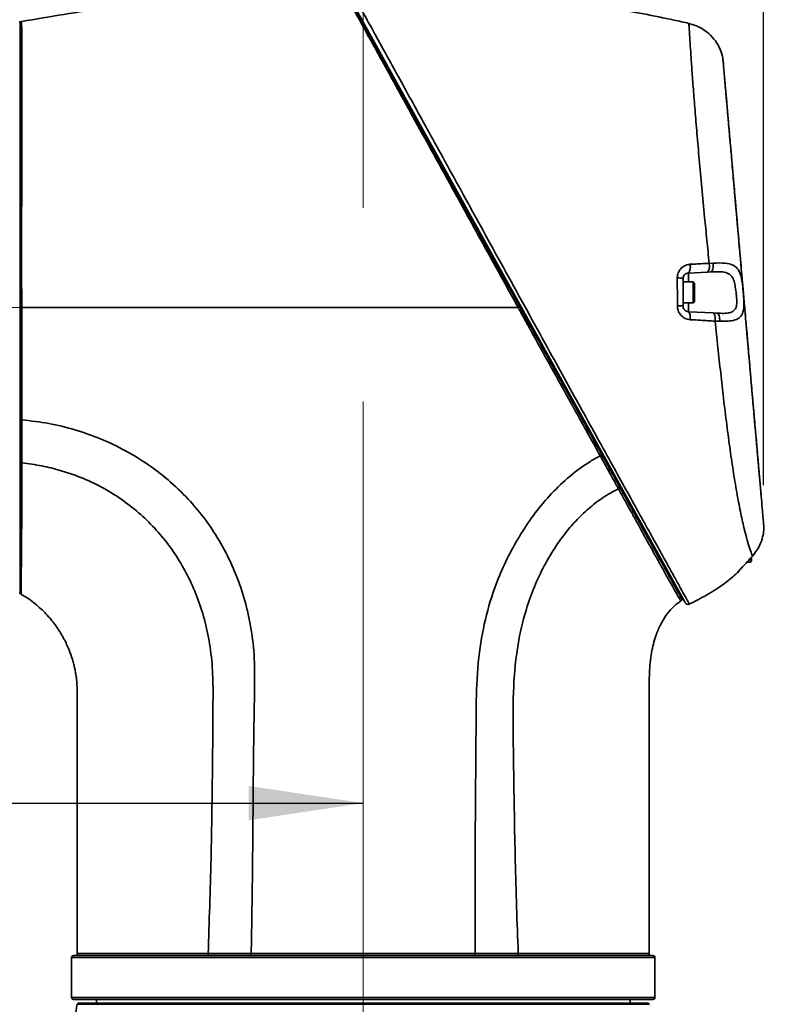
# Model space of a CAD drawing. Header units: millimetres. Extents: x 0 to 297, y 0 to 209.
# Tile 11 of 39: x 83 to 103, y 26 to 52. Entities that reach past the tile are written whole.
import ezdxf

# ---------------------------------------------------------------- set-up
doc = ezdxf.new("R2010")
doc.units = ezdxf.units.MM
doc.linetypes.add('CENTERX2', pattern=[20.32, 12.7, -2.54, 2.54, -2.54])
doc.layers.add('图层0', color=7, linetype='Continuous')
doc.styles.add('SLDTEXTSTYLE2', font='TXT', dxfattribs={"width": 0.7})
doc.dimstyles.new('SLDDIMSTYLE0', dxfattribs={"dimtxt": 4.5, "dimasz": 3, "dimexe": 0, "dimexo": 0.0625, "dimgap": 1.125, "dimtad": 2, "dimlfac": 10, "dimrnd": 1e-09, "dimzin": 12, "dimdsep": 46, "dimtxsty": 'SLDTEXTSTYLE2', "dimsah": 1, "dimcen": 0.09, "dimadec": 0, "dimazin": 3, "dimtfac": 1, "dimtofl": 0, "dimtmove": 0, "dimatfit": 3, "dimfxl": 0, "dimfrac": 2, "dimtolj": 1, "dimtzin": 12, "dimarcsym": 0})
doc.dimstyles.new('SLDDIMSTYLE12', dxfattribs={"dimtxt": 4.5, "dimasz": 3, "dimexe": 0, "dimexo": 0.0625, "dimgap": 1.125, "dimtad": 0, "dimtih": 1, "dimtoh": 1, "dimlfac": 2, "dimrnd": 1e-09, "dimzin": 12, "dimdsep": 46, "dimtxsty": 'SLDTEXTSTYLE2', "dimblk1": 'NONE', "dimblk2": 'NONE', "dimsah": 1, "dimcen": 0, "dimadec": 0, "dimazin": 3, "dimtfac": 1, "dimtmove": 0, "dimatfit": 3, "dimldrblk": 'NONE', "dimfxl": 0, "dimfrac": 2, "dimtolj": 1, "dimtzin": 12, "dimarcsym": 0})
doc.dimstyles.new('SLDDIMSTYLE6', dxfattribs={"dimtxt": 3.5, "dimasz": 3, "dimexe": 0, "dimexo": 0.0625, "dimgap": 0.875, "dimtad": 0, "dimtih": 1, "dimtoh": 1, "dimlfac": 3, "dimrnd": 1e-09, "dimzin": 12, "dimdsep": 46, "dimtxsty": 'SLDTEXTSTYLE2', "dimblk1": 'NONE', "dimblk2": 'NONE', "dimsah": 1, "dimcen": 0, "dimadec": 0, "dimazin": 3, "dimtol": 1, "dimtp": 0.03, "dimtfac": 1, "dimtmove": 0, "dimatfit": 3, "dimldrblk": 'NONE', "dimfxl": 0, "dimfrac": 2, "dimtolj": 1, "dimarcsym": 0})

# ---------------------------------------------------------------- blocks, each defined once
blk = doc.blocks.new('_D_5')
at = {"layer": '图层0'}
for p, q in [((88.828, 193.836), (40.984, 193.836)), ((41.984, 193.836), (41.984, 18.636)), ((81.095, 18.636), (40.984, 18.636))]:
    blk.add_line(p, q, dxfattribs=at)
for start, end in [(63.4349, 116.5651), (243.4349, 296.5651)]:
    blk.add_arc((39.365, 106.236), 5.856, start, end, dxfattribs=at)
for points in [[(41.984, 193.836), (41.534, 190.836), (42.434, 190.836)], [(41.984, 18.636), (42.434, 21.636), (41.534, 21.636)]]:
    blk.add_solid(points, dxfattribs=at)
at = {"layer": '图层0', "insert": (36.183, 100.999), "char_height": 4.5, "attachment_point": 1, "rotation": 90, "style": 'SLDTEXTSTYLE2'}
blk.add_mtext('1752', dxfattribs=at)
blk = doc.blocks.new('_D_9')
at = {"layer": '图层0'}
for p, q in [((75.234, 99.236), (75.234, 91.476)), ((75.234, 92.476), (54.718, 92.476)), ((75.234, 92.476), (92.044, 92.476))]:
    blk.add_line(p, q, dxfattribs=at)
for points in [[(75.234, 92.476), (78.234, 92.026), (78.234, 92.926)], [(92.044, 92.476), (89.044, 92.926), (89.044, 92.026)]]:
    blk.add_solid(points, dxfattribs=at)
at = {"layer": '图层0', "insert": (54.718, 98.277), "char_height": 4.5, "attachment_point": 1, "style": 'SLDTEXTSTYLE2'}
blk.add_mtext('168.1', dxfattribs=at)
blk = doc.blocks.new('_D_10')
at = {"layer": '图层0'}
for p, q in [((72.184, 37.736), (72.184, 30.636)), ((72.184, 31.636), (54.718, 31.636)), ((72.184, 31.636), (92.044, 31.636))]:
    blk.add_line(p, q, dxfattribs=at)
for points in [[(72.184, 31.636), (75.184, 31.186), (75.184, 32.086)], [(92.044, 31.636), (89.044, 32.086), (89.044, 31.186)]]:
    blk.add_solid(points, dxfattribs=at)
at = {"layer": '图层0', "insert": (54.718, 37.437), "char_height": 4.5, "attachment_point": 1, "style": 'SLDTEXTSTYLE2'}
blk.add_mtext('198.6', dxfattribs=at)
blk = doc.blocks.new('_D_11')
at = {"layer": '图层0'}
for p, q in [((72.184, 51.536), (72.184, 59.332)), ((102.544, 39.976), (102.544, 59.332)), ((102.544, 58.332), (72.184, 58.332)), ((102.544, 58.332), (114.228, 58.332))]:
    blk.add_line(p, q, dxfattribs=at)
for points in [[(72.184, 58.332), (75.184, 57.882), (75.184, 58.782)], [(102.544, 58.332), (99.544, 58.782), (99.544, 57.882)]]:
    blk.add_solid(points, dxfattribs=at)
at = {"layer": '图层0', "insert": (106.372, 64.133), "char_height": 4.5, "attachment_point": 1, "style": 'SLDTEXTSTYLE2'}
blk.add_mtext('304', dxfattribs=at)
blk = doc.blocks.new('SW_SYMBOL_HOLE_DEPTH')
at = {"layer": '图层0', "color": 0}
for p, q in [((0, 875), (800, 875)), ((400, 875), (400, 75)), ((100, 555), (400, 75)), ((700, 555), (400, 75))]:
    blk.add_line(p, q, dxfattribs=at)
blk = doc.blocks.new('_D_21')
at = {"layer": '图层0'}
blk.add_line((195.097, 122.14), (174.044, 122.14), dxfattribs=at)
at = {"layer": '图层0', "xscale": 0.004072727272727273, "yscale": 0.004072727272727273, "zscale": 0.004072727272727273}
blk.add_blockref('SW_SYMBOL_HOLE_DEPTH', (187.807, 122.426), dxfattribs=at)
at = {"layer": '图层0', "attachment_point": 1, "style": 'SLDTEXTSTYLE2'}
for s, insert, char_height in [('0.03', (183.151, 127.291), 2), ('+', (181.987, 127.291), 2), ('%%c', (174.044, 126.651), 3.5), ('4', (177.914, 126.651), 3.5), ('6', (191.473, 126.651), 3.5), ('0', (183.151, 124.964), 2)]:
    blk.add_mtext(s, dxfattribs=dict(at, insert=insert, char_height=char_height))
blk = doc.blocks.new('_None')
blk = doc.blocks.new('_D_27')
at = {"layer": '图层0'}
blk.add_line((171.881, 92.403), (149.605, 92.403), dxfattribs=at)
at = {"layer": '图层0', "char_height": 4.5, "attachment_point": 1, "style": 'SLDTEXTSTYLE2'}
for s, insert in [('PCD', (149.605, 98.204)), ('%%c', (160.08, 98.204)), ('50', (165.056, 98.204))]:
    blk.add_mtext(s, dxfattribs=dict(at, insert=insert))

msp = doc.modelspace()

# ---------------------------------------------------------------- linework, layer by layer
at = {"color": 7, "linetype": 'Continuous', "lineweight": 35}
for p, q in [((100.487843, 36.895694), (91.578363, 52.968821)), ((83.044396, 52.116468), (83.044396, 37.156468)), ((100.810018, 52.017584), (100.586027, 52.09305)), ((100.586027, 52.09305), (100.810018, 52.017584)), ((101.490043, 51.023701), (101.482697, 51.107668)), ((101.490774, 51.015349), (101.489932, 51.02497)), ((101.118602, 45.797754), (101.22104, 45.803019)), ((101.074858, 45.570161), (100.57411, 45.543918)), ((101.159473, 45.574595), (101.074858, 45.570161)), ((100.431961, 45.394123), (100.431961, 44.678813)), ((100.701961, 45.311468), (100.431961, 45.311468)), ((100.431961, 45.311468), (100.431961, 44.761468)), ((100.731961, 45.281468), (100.701961, 45.311468)), ((100.701961, 45.311468), (100.701961, 44.761468)), ((100.731961, 45.281468), (100.731961, 44.791468)), ((100.431961, 44.761468), (100.701961, 44.761468)), ((100.701961, 44.761468), (100.731961, 44.791468)), ((100.57411, 44.529018), (101.222765, 44.495024)), ((101.222765, 44.495024), (101.321451, 44.489852)), ((101.393315, 44.278441), (101.274132, 44.281509)), ((102.544284, 38.973685), (102.544099, 38.975793)), ((102.546653, 38.946608), (102.544192, 38.974739)), ((102.201961, 38.055226), (102.201961, 37.961468)), ((102.201961, 37.961468), (102.231961, 37.991468)), ((102.210796, 38.069109), (102.241749, 38.103505)), ((102.210796, 38.069109), (102.211761, 38.069053)), ((102.231961, 38.090768), (102.231961, 37.991468)), ((102.241749, 38.103505), (102.254629, 38.117991)), ((102.241749, 38.103505), (102.242689, 38.103462)), ((102.255395, 38.117768), (102.254629, 38.117991)), ((102.112724, 37.961468), (102.201961, 37.961468)), ((84.394396, 27.586468), (84.394396, 26.536468)), ((84.444396, 27.636468), (92.044396, 27.636468)), ((92.044396, 27.636468), (99.644396, 27.636468)), ((99.694396, 26.536468), (99.694396, 27.586468)), ((99.644396, 26.486468), (84.444396, 26.486468)), ((84.580408, 26.386468), (84.539698, 26.356793)), ((92.044396, 26.356793), (84.539698, 26.356793)), ((84.580408, 26.386468), (99.508384, 26.386468)), ((85.044396, 26.486468), (85.044396, 26.386468)), ((99.549094, 26.356793), (92.044396, 26.356793)), ((99.044396, 26.386468), (99.044396, 26.486468)), ((99.549094, 26.356793), (99.508384, 26.386468))]:
    msp.add_line(p, q, dxfattribs=at)
at = {"color": 8, "linetype": 'Continuous', "lineweight": 35}
for p, q in [((100.57411, 45.543918), (100.57411, 45.311468)), ((100.57411, 44.761468), (100.57411, 44.529018)), ((92.044396, 27.586468), (84.394396, 27.586468)), ((99.694396, 27.586468), (92.044396, 27.586468)), ((84.394396, 26.536468), (99.694396, 26.536468))]:
    msp.add_line(p, q, dxfattribs=at)
at = {"color": 7, "linetype": 'Continuous', "lineweight": 35, "flags": 128}
for points in [[(101.159473, 45.574595), (101.174787, 45.579879), (101.188947, 45.593865), (101.20132, 45.615927), (101.211351, 45.645077), (101.218593, 45.680012), (101.22272, 45.719167), (101.223548, 45.76079), (101.22104, 45.803019)], [(100.57411, 44.529018), (100.585186, 44.524423), (100.595399, 44.512005), (100.604338, 44.492262), (100.611645, 44.465986), (100.617029, 44.434229), (100.620272, 44.398266), (100.621245, 44.359537), (100.619908, 44.319595)], [(101.222765, 44.495024), (101.235141, 44.490265), (101.24658, 44.477505), (101.256612, 44.457267), (101.264825, 44.430381), (101.270882, 44.397951), (101.274534, 44.361307), (101.275633, 44.321955), (101.274132, 44.281509)], [(101.321451, 44.489852), (101.337761, 44.484967), (101.352995, 44.472241), (101.366537, 44.452185), (101.377844, 44.425607), (101.386459, 44.393577), (101.392038, 44.357383), (101.394354, 44.318483), (101.393315, 44.278441)]]:
    msp.add_lwpolyline(points, dxfattribs=at)
at = {"color": 7, "linetype": 'Continuous', "lineweight": 35}
for centre, radius, start, end in [((83.024396, 52.116468), 0.02, 0, 90), ((100.358919, 45.699965), 0.265816, 324.0519492, 15.8257299), ((100.874223, 45.726724), 0.254492, 322.0336663, 16.2066269), ((100.312581, 45.078105), 0.337815, 69.3053346, 95.2081719), ((100.315076, 38.213014), 6.466856, 88.9643567, 90.2729445), ((101.731961, 37.827819), 0.2, 312.0163713, 337.3543465), ((83.024396, 37.156468), 0.02, 270, 0), ((83.094396, 37.165181), 0.05, 179.9999466, 236.2403515), ((100.348549, 36.981976), 0.049999, 304.02657, 29.1402981), ((100.560559, 36.929525), 0.08, 208.9988812, 295.4813273), ((84.594392, 27.686468), 0.05, 180.8755726, 270.0007132), ((99.494395, 27.686468), 0.05, 269.9994596, 0.9318622), ((84.444396, 27.586468), 0.05, 90, 180), ((99.644396, 27.586468), 0.05, 0, 90), ((74.665058, 27.935238), 10, 343.3864585, 350.9181901), ((84.444396, 26.536468), 0.05, 180, 270), ((99.644396, 26.536468), 0.05, 270, 0)]:
    msp.add_arc(centre, radius, start, end, dxfattribs=at)
at = {"color": 8, "linetype": 'Continuous', "lineweight": 35}
msp.add_arc((101.732354, 37.840104), 0.199669, 311.7096715, 326.0836438, dxfattribs=at)
for points, knots in [([(91.648558, 53.087605), (91.651372, 53.082512), (91.657, 53.072324), (91.704975, 52.98545), (91.791047, 52.829502), (91.924449, 52.587689), (92.097443, 52.273974), (92.30978, 51.888753), (92.55771, 51.438788), (92.844343, 50.918388), (93.169679, 50.32746), (93.531147, 49.670613), (93.930182, 48.945206), (94.365697, 48.15309), (94.834292, 47.300546), (95.332365, 46.394221), (95.856457, 45.44075), (96.401132, 44.450643), (96.906846, 43.532491), (97.369315, 42.694107), (97.78767, 41.936519), (98.193637, 41.202114), (98.577612, 40.508165), (98.936507, 39.860105), (99.268227, 39.261411), (99.573446, 38.710628), (99.834621, 38.239201), (100.051717, 37.846959), (100.228803, 37.526638), (100.374356, 37.263016), (100.487319, 37.058009), (100.56077, 36.924335), (100.596745, 36.858675), (100.593161, 36.86523), (100.592061, 36.867241)], [0, 0, 0, 0, 0.023941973, 0.047884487, 0.07742267, 0.107053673, 0.13660116, 0.166982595, 0.1974506, 0.227845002, 0.261067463, 0.2943807, 0.327617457, 0.364830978, 0.402146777, 0.439372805, 0.480655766, 0.52205707, 0.563343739, 0.596343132, 0.629470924, 0.662585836, 0.695567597, 0.727172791, 0.758928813, 0.790660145, 0.822231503, 0.849464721, 0.876829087, 0.904180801, 0.931396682, 0.959484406, 0.987572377, 1, 1, 1, 1]), ([(83.091447, 40.562108), (83.091175, 40.388962), (83.090631, 40.042673), (83.089291, 39.557919), (83.087469, 39.10309), (83.08517, 38.688974), (83.082459, 38.32142), (83.07948, 37.998181), (83.076459, 37.720102), (83.073716, 37.493429), (83.071543, 37.320278), (83.069973, 37.200027), (83.069067, 37.131274), (83.069023, 37.128233), (83.069004, 37.126903)], [0, 0, 0, 0, 0.083905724, 0.16781088, 0.254160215, 0.340509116, 0.42439425, 0.508279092, 0.594648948, 0.681018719, 0.764324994, 0.847631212, 0.933368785, 1, 1, 1, 1]), ([(100.370728, 36.94787), (100.371093, 36.947336), (100.372114, 36.945843), (100.335269, 37.007323), (100.276365, 37.108485), (100.18523, 37.268883), (100.066726, 37.480122), (99.92318, 37.737645), (99.758128, 38.035138), (99.572325, 38.371049), (99.365574, 38.745638), (99.203929, 39.038897), (99.070673, 39.280769), (98.941553, 39.515194), (98.815671, 39.743851), (98.737199, 39.88639)], [0, 0, 0, 0, 0.041407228, 0.115913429, 0.206205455, 0.296481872, 0.389393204, 0.482315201, 0.573345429, 0.664381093, 0.757565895, 0.850751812, 0.863592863, 0.914967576, 1, 1, 1, 1]), ([(101.865331, 37.679876), (101.865335, 37.679515), (101.865381, 37.675428), (101.865289, 37.683598), (101.865205, 37.691046)], [0, 0, 0, 0, 0.088388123, 1, 1, 1, 1]), ([(84.549155, 27.686508), (84.547695, 27.686499), (84.539793, 27.686454), (84.577817, 27.686666), (84.664159, 27.687095), (84.808805, 27.687716), (85.00406, 27.688363), (85.247576, 27.688941), (85.537928, 27.689408), (85.877352, 27.689701), (86.155573, 27.689746), (86.399665, 27.689687), (86.689029, 27.689546), (87.175582, 27.689044), (87.650147, 27.688252), (87.926208, 27.687687), (87.977092, 27.687583)], [0, 0, 0, 0, 0.018818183, 0.101911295, 0.185004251, 0.270509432, 0.356015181, 0.439191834, 0.522368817, 0.607935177, 0.693501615, 0.706858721, 0.760304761, 0.867309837, 0.975542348, 1, 1, 1, 1]), ([(96.111537, 27.687655), (96.267728, 27.687975), (96.58011, 27.688614), (97.020195, 27.689289), (97.436255, 27.689752), (97.832403, 27.689989), (98.200504, 27.689985), (98.538335, 27.689735), (98.833264, 27.68926), (99.0798, 27.688625), (99.27406, 27.687903), (99.419641, 27.687205), (99.509407, 27.686696), (99.548863, 27.68643), (99.541171, 27.68649), (99.539772, 27.686501)], [0, 0, 0, 0, 0.075760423, 0.151520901, 0.229062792, 0.306604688, 0.38972239, 0.472839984, 0.558335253, 0.643830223, 0.726913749, 0.80999681, 0.89548943, 0.980981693, 1, 1, 1, 1])]:
    msp.add_open_spline(points, degree=3, knots=knots, dxfattribs=at)
at = {"color": 7, "linetype": 'Continuous', "lineweight": 35}
for points, knots in [([(83.085437, 52.14396), (83.822422, 52.26847), (85.296009, 52.517424), (87.44543, 52.754111), (89.522176, 52.906714), (90.856821, 52.935857), (91.524282, 52.950432)], [0, 0, 0, 0, 0.264158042, 0.528179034, 0.764040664, 1, 1, 1, 1]), ([(96.108616, 44.636468), (96.108615, 44.63647), (95.95214, 44.920097), (95.637751, 45.490204), (95.169057, 46.340547), (94.707575, 47.177942), (94.277264, 47.958568), (93.880922, 48.677315), (93.519348, 49.332919), (93.1768, 49.953847), (92.833764, 50.575353), (92.499741, 51.180355), (92.18733, 51.746421), (91.943327, 52.188833), (91.763835, 52.514702), (91.63863, 52.742259), (91.580682, 52.847704), (91.552526, 52.89897), (91.531928, 52.936487), (91.524131, 52.950707), (91.524282, 52.950432), (91.524282, 52.950432)], [0, 0, 0, 0, 0.000000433, 0.070114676, 0.140565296, 0.211024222, 0.281149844, 0.342187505, 0.403489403, 0.464794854, 0.525837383, 0.600124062, 0.674645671, 0.748862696, 0.807027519, 0.865356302, 0.923485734, 0.928946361, 0.950793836, 0.999999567, 1, 1, 1, 1]), ([(91.568533, 52.924675), (91.570376, 52.92135), (91.574063, 52.914699), (91.609939, 52.849977), (91.683052, 52.718077), (91.808573, 52.491632), (91.988049, 52.167848), (92.231854, 51.728012), (92.543831, 51.165192), (92.877259, 50.563671), (93.219746, 49.945808), (93.561878, 49.328586), (93.923069, 48.676981), (94.319046, 47.962618), (94.749099, 47.186783), (95.21036, 46.354645), (95.678922, 45.509338), (95.992667, 44.943326), (96.149165, 44.660996)], [0, 0, 0, 0, 0.038217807, 0.076436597, 0.13452243, 0.192808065, 0.250929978, 0.325152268, 0.399679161, 0.473971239, 0.535026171, 0.596344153, 0.657658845, 0.718709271, 0.788870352, 0.85936426, 0.929850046, 1, 1, 1, 1]), ([(100.586027, 52.09305), (100.456121, 52.122291), (99.796212, 52.270835), (99.130999, 52.393923), (98.596736, 52.492781)], [0, 0, 0, 0, 0.196853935, 1, 1, 1, 1]), ([(83.085437, 52.14396), (83.085437, 52.14396), (83.085436, 52.143963), (83.085623, 52.112236), (83.086142, 51.982692), (83.086611, 51.797913), (83.086968, 51.581496), (83.087199, 51.313324), (83.08729, 50.996935), (83.087244, 50.638106), (83.087102, 50.237548), (83.086887, 49.79279), (83.086665, 49.311895), (83.086472, 48.803879), (83.086433, 48.268761), (83.086309, 47.70284), (83.085986, 47.261031), (83.085631, 46.823951), (83.085261, 46.302247), (83.085248, 45.523951), (83.086199, 44.933468), (83.087028, 44.63647), (83.087028, 44.636468)], [0, 0, 0, 0, 0.000000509, 0.071127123, 0.143163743, 0.196124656, 0.249086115, 0.303584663, 0.358082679, 0.411091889, 0.464101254, 0.518652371, 0.573203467, 0.625790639, 0.678377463, 0.732468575, 0.786559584, 0.799217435, 0.849886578, 0.924410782, 0.999999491, 1, 1, 1, 1]), ([(101.118602, 45.797754), (101.098006, 46.002118), (101.056812, 46.410856), (100.991464, 47.076239), (100.923917, 47.786286), (100.856676, 48.522811), (100.797189, 49.204221), (100.745915, 49.82283), (100.702326, 50.375846), (100.666355, 50.857666), (100.63779, 51.263674), (100.615758, 51.595398), (100.600717, 51.836453), (100.590941, 52.00342), (100.587665, 52.063174), (100.586027, 52.09305)], [0, 0, 0, 0, 0.065414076, 0.130830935, 0.217435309, 0.304322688, 0.390936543, 0.473642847, 0.556587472, 0.639285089, 0.717664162, 0.796256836, 0.874621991, 0.937311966, 1, 1, 1, 1]), ([(101.482697, 51.107668), (101.480307, 51.130088), (101.471427, 51.213399), (101.422943, 51.398485), (101.292656, 51.633375), (101.103797, 51.841869), (100.931239, 51.960355), (100.825036, 52.010494), (100.810018, 52.017584)], [0, 0, 0, 0, 0.086474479, 0.321335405, 0.530291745, 0.732290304, 0.962144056, 1, 1, 1, 1]), ([(101.482697, 51.107668), (101.484722, 51.084522), (101.488772, 51.038228), (101.502748, 50.878491), (101.52207, 50.657642), (101.546671, 50.376463), (101.576798, 50.032113), (101.612585, 49.623069), (101.653714, 49.152971), (101.699703, 48.627327), (101.75034, 48.048544), (101.805085, 47.422808), (101.862676, 46.764553), (101.922504, 46.080711), (101.98374, 45.380778), (102.044279, 44.688813), (102.103187, 44.015494), (102.159819, 43.36818), (102.214927, 42.738284), (102.267785, 42.134117), (102.317853, 41.561823), (102.365223, 41.020382), (102.409041, 40.519533), (102.448556, 40.067869), (102.482433, 39.680651), (102.509868, 39.367068), (102.530267, 39.133903), (102.542893, 38.989578), (102.545488, 38.959927), (102.546653, 38.946608)], [0, 0, 0, 0, 0.0352856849, 0.0705745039, 0.1049694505, 0.1394654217, 0.1738687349, 0.2103960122, 0.2470318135, 0.2835644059, 0.3218491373, 0.3602523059, 0.3985326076, 0.4371173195, 0.4758314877, 0.5143983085, 0.5508074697, 0.5873341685, 0.6237533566, 0.6606722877, 0.6977001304, 0.734625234, 0.77354372, 0.8125820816, 0.8514899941, 0.8903880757, 0.9294250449, 0.9682984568, 1, 1, 1, 1]), ([(101.491785, 51.003793), (101.491755, 51.004136), (101.491697, 51.004795), (101.490579, 51.017575), (101.490043, 51.023701)], [0, 0, 0, 0, 0.52062588, 1, 1, 1, 1]), ([(102.484198, 39.660474), (102.483695, 39.666223), (102.482684, 39.67778), (102.475059, 39.764936), (102.464384, 39.886952), (102.451573, 40.033385), (102.43545, 40.217677), (102.416138, 40.438408), (102.39396, 40.691908), (102.36892, 40.978118), (102.340973, 41.297559), (102.310723, 41.643327), (102.278762, 42.008644), (102.245127, 42.393097), (102.209501, 42.800301), (102.17228, 43.225751), (102.134062, 43.662584), (102.094751, 44.111906), (102.054396, 44.573173), (102.013111, 45.045066), (101.971599, 45.51955), (101.929745, 45.997945), (101.888057, 46.474437), (101.847297, 46.940322), (101.808168, 47.387572), (101.770511, 47.817983), (101.734233, 48.232642), (101.700338, 48.620065), (101.66928, 48.975046), (101.640828, 49.300255), (101.614601, 49.600021), (101.591382, 49.865409), (101.571397, 50.093844), (101.5544, 50.288115), (101.540166, 50.450803), (101.528853, 50.580113), (101.520873, 50.671319), (101.516057, 50.726363), (101.515658, 50.730921), (101.515475, 50.733011)], [0, 0, 0, 0, 0.0349034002, 0.0701697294, 0.0961404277, 0.1221097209, 0.1488244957, 0.1755391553, 0.201822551, 0.2281061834, 0.2551757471, 0.2822455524, 0.3081523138, 0.3340593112, 0.3606957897, 0.3873321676, 0.4135794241, 0.4398263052, 0.4668534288, 0.4938800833, 0.5212483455, 0.5486174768, 0.5768633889, 0.6051103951, 0.6324790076, 0.65984807, 0.6880136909, 0.7161794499, 0.7426210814, 0.7690626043, 0.7962160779, 0.8233690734, 0.8486915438, 0.8740134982, 0.9000025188, 0.9259906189, 0.9519821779, 0.9779732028, 1, 1, 1, 1]), ([(100.281916, 45.414526), (100.282325, 45.427858), (100.284023, 45.483276), (100.312482, 45.579168), (100.386947, 45.680862), (100.491599, 45.753179), (100.573683, 45.766038), (100.614659, 45.772457)], [0, 0, 0, 0, 0.072683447, 0.302116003, 0.536546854, 0.768645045, 1, 1, 1, 1]), ([(100.614659, 45.772457), (100.742983, 45.778923), (100.911201, 45.7874), (101.078844, 45.795769), (101.118602, 45.797754)], [0, 0, 0, 0, 0.762836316, 1, 1, 1, 1]), ([(101.22104, 45.803019), (101.330566, 45.806768), (101.531317, 45.813638), (101.753331, 45.761889), (101.88914, 45.644521), (101.959163, 45.464679), (101.993259, 45.242556), (102.01556, 44.998864), (102.027276, 44.829224), (102.029623, 44.667849), (102.01658, 44.514502), (101.935951, 44.378025), (101.799079, 44.305213), (101.618934, 44.276191), (101.469292, 44.277683), (101.393315, 44.278441)], [0, 0, 0, 0, 0.112082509, 0.205437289, 0.296966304, 0.374311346, 0.448777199, 0.526336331, 0.59482871, 0.607848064, 0.692801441, 0.772569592, 0.84462317, 0.92111005, 1, 1, 1, 1]), ([(100.57411, 45.543918), (100.556629, 45.541164), (100.521584, 45.535645), (100.477796, 45.506014), (100.446002, 45.464383), (100.432999, 45.423673), (100.432157, 45.39971), (100.431961, 45.394123)], [0, 0, 0, 0, 0.2404378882, 0.4819998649, 0.7175107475, 0.9341484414, 1, 1, 1, 1]), ([(101.321451, 44.489852), (101.383667, 44.487232), (101.50265, 44.482223), (101.652798, 44.496166), (101.760999, 44.540153), (101.807605, 44.600356), (101.836008, 44.676027), (101.842347, 44.737836), (101.841118, 44.852797), (101.828043, 44.987154), (101.805431, 45.172421), (101.774608, 45.335834), (101.713604, 45.469424), (101.595648, 45.553293), (101.406969, 45.585098), (101.248653, 45.57838), (101.159473, 45.574595)], [0, 0, 0, 0, 0.0855688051, 0.1636429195, 0.2324411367, 0.292344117, 0.3059840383, 0.3751881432, 0.3869722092, 0.4695136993, 0.5496547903, 0.6237832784, 0.6974656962, 0.7846601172, 0.8786977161, 1, 1, 1, 1]), ([(100.28427, 44.679796), (100.283838, 44.813215), (100.283044, 45.058636), (100.282269, 45.303005), (100.281916, 45.414526)], [0, 0, 0, 0, 0.5436365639, 1, 1, 1, 1]), ([(83.086758, 44.636468), (83.087387, 44.426989), (83.088645, 44.008031), (83.090317, 43.378031), (83.091701, 42.751116), (83.092334, 42.306678), (83.092623, 41.955047), (83.092647, 41.808652), (83.092667, 41.692995)], [0, 0, 0, 0, 0.207717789, 0.41543632, 0.629242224, 0.843050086, 0.87600349, 1, 1, 1, 1]), ([(96.108653, 44.636468), (95.207123, 44.636468), (93.404052, 44.636468), (90.748179, 44.636468), (88.149469, 44.636468), (85.609922, 44.636468), (83.927913, 44.636468), (83.086911, 44.636468)], [0, 0, 0, 0, 0.207336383, 0.414674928, 0.609784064, 0.804892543, 1, 1, 1, 1]), ([(98.259564, 40.749763), (98.116418, 41.007825), (97.829573, 41.524948), (97.380758, 42.335187), (96.921176, 43.165704), (96.593557, 43.758422), (96.36157, 44.178392), (96.247179, 44.385534), (96.147698, 44.565711), (96.108631, 44.636468)], [0, 0, 0, 0, 0.211358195, 0.423534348, 0.635411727, 0.846360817, 0.866609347, 0.947615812, 1, 1, 1, 1]), ([(96.149149, 44.661026), (96.263485, 44.454758), (96.532575, 43.969307), (96.952684, 43.211411), (97.409006, 42.388184), (97.857842, 41.578463), (98.147787, 41.055387), (98.292792, 40.793791)], [0, 0, 0, 0, 0.153563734, 0.361411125, 0.56925604, 0.784579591, 1, 1, 1, 1]), ([(100.619908, 44.319595), (100.594742, 44.322696), (100.530594, 44.3306), (100.436098, 44.37697), (100.35212, 44.458669), (100.29553, 44.563039), (100.288027, 44.640839), (100.28427, 44.679796)], [0, 0, 0, 0, 0.143321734, 0.365327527, 0.578863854, 0.789123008, 1, 1, 1, 1]), ([(100.431961, 44.678813), (100.43356, 44.662447), (100.436821, 44.629079), (100.461425, 44.585454), (100.497074, 44.552005), (100.536551, 44.533396), (100.563442, 44.530262), (100.57411, 44.529018)], [0, 0, 0, 0, 0.193133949, 0.39378075, 0.609759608, 0.845172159, 1, 1, 1, 1]), ([(101.274132, 44.281509), (101.147521, 44.288928), (100.93019, 44.301663), (100.711285, 44.314314), (100.619908, 44.319595)], [0, 0, 0, 0, 0.582569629, 1, 1, 1, 1]), ([(102.254629, 38.117991), (102.252384, 38.12356), (102.240201, 38.153771), (102.204543, 38.249332), (102.137394, 38.457841), (102.079235, 38.66847), (102.016693, 38.920204), (101.949663, 39.217122), (101.853028, 39.714045), (101.757843, 40.27683), (101.666795, 40.895033), (101.57925, 41.555006), (101.49704, 42.23232), (101.419717, 42.914519), (101.346458, 43.58971), (101.29822, 44.051106), (101.274132, 44.281509)], [0, 0, 0, 0, 0.018433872, 0.100007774, 0.181825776, 0.263356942, 0.276092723, 0.362102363, 0.448439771, 0.534473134, 0.616577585, 0.69894045, 0.781047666, 0.85397394, 0.927080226, 1, 1, 1, 1]), ([(83.092635, 41.692785), (83.092635, 41.692783), (83.092633, 41.653962), (83.092596, 41.497677), (83.092349, 41.227832), (83.091889, 40.889165), (83.091586, 40.669922), (83.091447, 40.562109), (83.091447, 40.562108)], [0, 0, 0, 0, 0.000004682, 0.098810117, 0.39919262, 0.699592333, 0.999995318, 1, 1, 1, 1]), ([(83.092641, 41.692785), (83.327386, 41.665276), (83.796921, 41.610252), (84.486418, 41.439335), (85.161201, 41.202913), (85.811931, 40.892668), (86.430123, 40.511694), (87.002949, 40.064942), (87.521898, 39.556082), (87.978964, 38.990491), (88.366569, 38.375301), (88.682174, 37.72078), (88.924582, 37.036136), (89.099826, 36.30344), (89.19736, 35.527776), (89.197664, 34.71985), (89.18037, 33.913148), (89.170233, 33.105992), (89.161623, 32.298897), (89.151038, 31.12664), (89.140094, 29.589229), (89.117513, 28.321037), (89.106222, 27.686943)], [0, 0, 0, 0, 0.040954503, 0.081916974, 0.122882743, 0.164779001, 0.206676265, 0.248573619, 0.290496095, 0.332446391, 0.374395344, 0.416311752, 0.458205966, 0.500103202, 0.546748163, 0.593396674, 0.64005608, 0.686715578, 0.733375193, 0.780034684, 0.890017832, 1, 1, 1, 1]), ([(87.977092, 27.687582), (88.004949, 28.51903), (88.060291, 30.170753), (88.084864, 32.079801), (88.099102, 33.412688), (88.102457, 34.1777), (88.109544, 34.92402), (88.055193, 35.634803), (87.930755, 36.295124), (87.748959, 36.905928), (87.514134, 37.472248), (87.230912, 37.994537), (86.901264, 38.474818), (86.525764, 38.913798), (86.10386, 39.311095), (85.63387, 39.665381), (85.112611, 39.973875), (84.594432, 40.206018), (84.089818, 40.373512), (83.605106, 40.493515), (83.26632, 40.538756), (83.091447, 40.562108)], [0, 0, 0, 0, 0.160975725, 0.319788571, 0.369427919, 0.418907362, 0.467835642, 0.513806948, 0.556591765, 0.597612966, 0.636909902, 0.675011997, 0.712375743, 0.749424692, 0.786582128, 0.8242982, 0.863082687, 0.903552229, 0.93390439, 0.965883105, 1, 1, 1, 1]), ([(94.983652, 27.686522), (94.982481, 28.063252), (94.98014, 28.816711), (94.978292, 29.946907), (94.983714, 31.077097), (94.99289, 32.20725), (95.004925, 33.3374), (94.999806, 34.467482), (95.068087, 35.552279), (95.256053, 36.577884), (95.528824, 37.422466), (95.850102, 38.127667), (96.173746, 38.707884), (96.549013, 39.256405), (96.977054, 39.765089), (97.459481, 40.222031), (97.895078, 40.545831), (98.173815, 40.701789), (98.259562, 40.749766)], [0, 0, 0, 0, 0.079721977, 0.159443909, 0.239165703, 0.318887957, 0.398609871, 0.478331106, 0.558027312, 0.628229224, 0.698426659, 0.745217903, 0.792033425, 0.838847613, 0.885652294, 0.932433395, 0.979214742, 1, 1, 1, 1]), ([(98.737202, 39.886377), (98.737201, 39.886378), (98.663731, 40.019946), (98.546679, 40.231721), (98.384639, 40.524276), (98.301507, 40.674164), (98.259564, 40.749765), (98.259563, 40.749767)], [0, 0, 0, 0, 0.00000519, 0.498311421, 0.749069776, 0.99999481, 1, 1, 1, 1]), ([(98.292792, 40.793792), (98.334213, 40.719065), (98.416993, 40.569727), (98.578262, 40.278789), (98.691807, 40.073949), (98.767272, 39.937807)], [0, 0, 0, 0, 0.251431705, 0.502481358, 1, 1, 1, 1]), ([(98.737204, 39.886378), (98.643598, 39.836262), (98.414687, 39.713704), (98.077539, 39.472876), (97.732996, 39.166768), (97.422735, 38.825661), (97.114836, 38.416409), (96.821426, 37.934791), (96.5541, 37.381092), (96.303333, 36.709419), (96.107487, 35.912821), (95.981122, 34.899109), (95.97196, 33.77873), (95.989518, 32.560655), (96.00636, 31.34201), (96.031562, 30.123625), (96.06296, 28.905331), (96.095421, 28.093529), (96.111652, 27.68763)], [0, 0, 0, 0, 0.024203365, 0.059188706, 0.094181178, 0.129164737, 0.164170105, 0.210853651, 0.257549, 0.304210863, 0.374151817, 0.44410548, 0.536731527, 0.62938512, 0.722038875, 0.814692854, 0.907346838, 1, 1, 1, 1]), ([(98.76727, 39.937811), (98.903236, 39.69252), (99.151042, 39.245467), (99.465359, 38.678424), (99.727501, 38.205508), (99.952315, 37.799933), (100.134544, 37.471184), (100.272282, 37.222697), (100.356205, 37.071295), (100.389845, 37.010607), (100.382826, 37.02327), (100.381729, 37.02525)], [0, 0, 0, 0, 0.149419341, 0.272323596, 0.395527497, 0.518394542, 0.640481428, 0.762946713, 0.885026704, 0.982029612, 1, 1, 1, 1]), ([(102.254629, 38.117991), (102.310088, 38.189099), (102.420699, 38.330921), (102.51257, 38.562835), (102.549819, 38.7598), (102.551286, 38.88605), (102.547857, 38.930873), (102.546653, 38.946608)], [0, 0, 0, 0, 0.242407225, 0.483470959, 0.692012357, 0.891876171, 1, 1, 1, 1]), ([(102.544284, 38.973685), (102.544245, 38.974128), (102.544002, 38.976904), (102.544304, 38.973459), (102.544557, 38.970564)], [0, 0, 0, 0, 0.159554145, 1, 1, 1, 1]), ([(102.546647, 38.946671), (102.546629, 38.946883), (102.545195, 38.963269), (102.544735, 38.968531), (102.544281, 38.973724)], [0, 0, 0, 0, 0.012929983, 1, 1, 1, 1]), ([(101.865205, 37.691046), (101.865846, 37.692728), (101.867796, 37.697853), (101.892239, 37.726953), (101.951702, 37.791338), (102.060616, 37.906123), (102.153886, 38.007347), (102.210796, 38.069109)], [0, 0, 0, 0, 0.070389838, 0.214494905, 0.394929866, 0.630814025, 1, 1, 1, 1]), ([(101.897427, 37.729255), (101.897348, 37.729151), (101.896876, 37.728527), (101.900946, 37.73361), (101.913431, 37.747868), (101.943304, 37.780591), (101.993143, 37.833724), (102.062277, 37.90717), (102.137667, 37.987767), (102.189062, 38.044386), (102.211668, 38.069291)], [0, 0, 0, 0, 0.009177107, 0.054917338, 0.130916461, 0.253032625, 0.413775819, 0.605546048, 0.826494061, 1, 1, 1, 1]), ([(102.211721, 38.069099), (102.219021, 38.077053), (102.229456, 38.088422), (102.239538, 38.100105), (102.242566, 38.103615)], [0, 0, 0, 0, 0.699607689, 1, 1, 1, 1]), ([(102.242686, 38.103469), (102.24566, 38.106798), (102.249909, 38.111553), (102.254118, 38.116349), (102.255381, 38.117788)], [0, 0, 0, 0, 0.700067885, 1, 1, 1, 1]), ([(100.585104, 36.852228), (100.744569, 36.932058), (101.066022, 37.092982), (101.498574, 37.366741), (101.749309, 37.584083), (101.863029, 37.682657)], [0, 0, 0, 0, 0.3497801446, 0.7050967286, 1, 1, 1, 1]), ([(83.063579, 37.117045), (83.103739, 37.095765), (83.265509, 37.010043), (83.511577, 36.81195), (83.791247, 36.539247), (84.018396, 36.247528), (84.196227, 35.954175), (84.326418, 35.673507), (84.405822, 35.447448), (84.449936, 35.288255), (84.471564, 35.19677), (84.489736, 35.11083), (84.511133, 34.992438), (84.539012, 34.780961), (84.546857, 34.458977), (84.543466, 34.017712), (84.544719, 33.47004), (84.544265, 32.820404), (84.544421, 32.083014), (84.544386, 31.261069), (84.544397, 30.35772), (84.544372, 29.361799), (84.544541, 28.461113), (84.5442, 27.892395), (84.544077, 27.68651)], [0, 0, 0, 0, 0.01367089, 0.055068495, 0.094362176, 0.13117563, 0.166001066, 0.197426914, 0.224137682, 0.23803254, 0.247142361, 0.252432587, 0.264474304, 0.283354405, 0.316578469, 0.361289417, 0.416238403, 0.481428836, 0.556858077, 0.63821582, 0.728862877, 0.828796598, 0.938021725, 1, 1, 1, 1]), ([(99.544407, 27.686502), (99.544403, 27.918684), (99.544392, 28.419127), (99.544399, 29.155885), (99.544399, 29.868626), (99.5444, 30.513435), (99.544401, 31.095696), (99.544402, 31.6229), (99.544405, 32.103876), (99.544409, 32.570343), (99.544421, 33.040068), (99.544429, 33.518757), (99.544489, 34.009913), (99.544326, 34.526367), (99.544998, 35.053236), (99.590005, 35.562212), (99.694793, 35.983311), (99.830289, 36.309591), (99.975021, 36.556362), (100.145689, 36.760626), (100.283966, 36.883494), (100.366407, 36.93289), (100.376265, 36.938797)], [0, 0, 0, 0, 0.073304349, 0.157999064, 0.232608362, 0.298330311, 0.361578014, 0.416439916, 0.46477956, 0.513432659, 0.563716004, 0.613087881, 0.664575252, 0.718797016, 0.776166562, 0.830920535, 0.879700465, 0.912485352, 0.942194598, 0.969613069, 0.996366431, 1, 1, 1, 1]), ([(87.97709, 27.687581), (87.977091, 27.687581), (88.119773, 27.687292), (88.37587, 27.686957), (88.754487, 27.686807), (88.988125, 27.686873), (89.10622, 27.686938), (89.106222, 27.686938)], [0, 0, 0, 0, 0.000004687, 0.398485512, 0.699244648, 0.999995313, 1, 1, 1, 1]), ([(89.106258, 27.686948), (89.363311, 27.687033), (89.878197, 27.687203), (90.685653, 27.686973), (91.513047, 27.68663), (92.354242, 27.686366), (93.197188, 27.686254), (93.783448, 27.68629), (94.217589, 27.68637), (94.54205, 27.686442), (94.825754, 27.686493), (94.98365, 27.686522)], [0, 0, 0, 0, 0.136868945, 0.274153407, 0.411017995, 0.550916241, 0.691264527, 0.831162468, 0.848006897, 0.915407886, 1, 1, 1, 1]), ([(94.983652, 27.686522), (94.983653, 27.686522), (95.097972, 27.68654), (95.323941, 27.686608), (95.702647, 27.686888), (95.962184, 27.68729), (96.111652, 27.687601), (96.111653, 27.687601)], [0, 0, 0, 0, 0.000004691, 0.291469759, 0.582215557, 0.999995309, 1, 1, 1, 1])]:
    msp.add_open_spline(points, degree=3, knots=knots, dxfattribs=at)
for points in [[(83.044396, 52.09477), (83.044982, 52.100569), (83.046155, 52.112169), (83.055308, 52.127382), (83.068634, 52.139112), (83.079836, 52.142344), (83.085437, 52.14396)], [(83.044396, 44.636596), (83.04501, 44.636582), (83.046239, 44.636552), (83.055805, 44.636514), (83.069691, 44.636485), (83.081249, 44.636478), (83.087028, 44.636474)], [(96.149149, 44.661026), (96.148649, 44.660483), (96.147649, 44.659397), (96.138468, 44.653628), (96.125064, 44.645707), (96.114109, 44.639548), (96.108631, 44.636468)], [(83.044396, 41.712391), (83.045123, 41.709881), (83.046576, 41.704861), (83.057653, 41.698482), (83.073531, 41.693925), (83.086269, 41.693187), (83.092638, 41.692818)], [(83.091447, 40.562107), (83.085193, 40.562685), (83.072686, 40.563841), (83.057227, 40.570173), (83.046481, 40.578915), (83.045091, 40.585753), (83.044396, 40.589172)], [(98.292792, 40.793792), (98.293558, 40.790843), (98.295089, 40.784947), (98.288477, 40.77279), (98.276399, 40.760184), (98.265175, 40.753239), (98.259563, 40.749767)], [(98.76727, 39.937811), (98.768553, 39.933896), (98.771119, 39.926065), (98.765623, 39.911415), (98.754163, 39.89707), (98.742854, 39.88995), (98.737199, 39.88639)], [(88.004277, 27.636468), (88.000663, 27.637242), (87.993435, 27.638789), (87.984367, 27.650666), (87.978111, 27.667601), (87.977431, 27.680922), (87.977091, 27.687583)], [(89.125787, 27.636468), (89.123208, 27.637229), (89.118049, 27.63875), (89.111558, 27.650445), (89.107043, 27.667144), (89.106496, 27.68034), (89.106222, 27.686938)], [(94.964049, 27.636468), (94.966619, 27.637221), (94.97176, 27.638726), (94.978242, 27.650304), (94.982773, 27.66685), (94.983358, 27.679965), (94.98365, 27.686522)], [(96.11158, 27.687655), (96.111244, 27.680987), (96.110573, 27.667652), (96.104318, 27.650691), (96.095243, 27.638793), (96.088008, 27.637243), (96.08439, 27.636468)]]:
    msp.add_open_spline(points, degree=3, dxfattribs=at)
at = {"layer": '图层0', "linetype": 'CENTERX2', "lineweight": 18, "ltscale": 2}
for p, q in [((92.044396, 16.77191), (92.044396, 193.467854)), ((70.684396, 44.636468), (85.024396, 44.636468))]:
    msp.add_line(p, q, dxfattribs=at)

# ---------------------------------------------------------------- dimensions: what is measured, and where the dimension line sits
at = {"layer": '图层0'}
dim = msp.add_linear_dim(base=(41.983987, 18.636468), p1=(89.827762, 193.836466), p2=(82.095276, 18.636468), angle=90, text='(<>)', dimstyle='SLDDIMSTYLE0', dxfattribs=at)
dim.commit()
dim.dimension.update_dxf_attribs({"geometry": '_D_5', "text_midpoint": (41.983987, 106.236467), "dimtype": 160})
for p1, text, dimstyle, picture, middle in [((0.71257, 0.476153), '<>{\\fGDT;x}6', 'SLDDIMSTYLE6', '_D_21', (183.776753, 124.676433)), ((9.702146, 3.655339), 'PCD <>', 'SLDDIMSTYLE12', '_D_27', (159.94898, 95.521523))]:
    dim = msp.add_diameter_dim_2p(p1=p1, p2=(0, 0), text=text, dimstyle=dimstyle, dxfattribs=at)
    dim.commit()
    dim.dimension.update_dxf_attribs({"geometry": picture, "text_midpoint": middle, "dimtype": 163})
for base, p1, p2, picture, middle in [((92.044396, 92.476007), (75.234396, 100.236468), (92.044396, 16.77191), '_D_9', (61.264454, 92.476007)), ((72.184396, 58.331828), (102.544098, 38.975812), (72.184396, 50.536468), '_D_11', (110.299947, 58.331828)), ((92.044396, 31.636468), (72.184396, 38.736468), (92.044396, 16.77191), '_D_10', (61.264454, 31.636468))]:
    dim = msp.add_linear_dim(base=base, p1=p1, p2=p2, dimstyle='SLDDIMSTYLE0', dxfattribs=at)
    dim.commit()
    dim.dimension.update_dxf_attribs({"geometry": picture, "text_midpoint": middle, "dimtype": 160})

doc.saveas('drawing.dxf')
